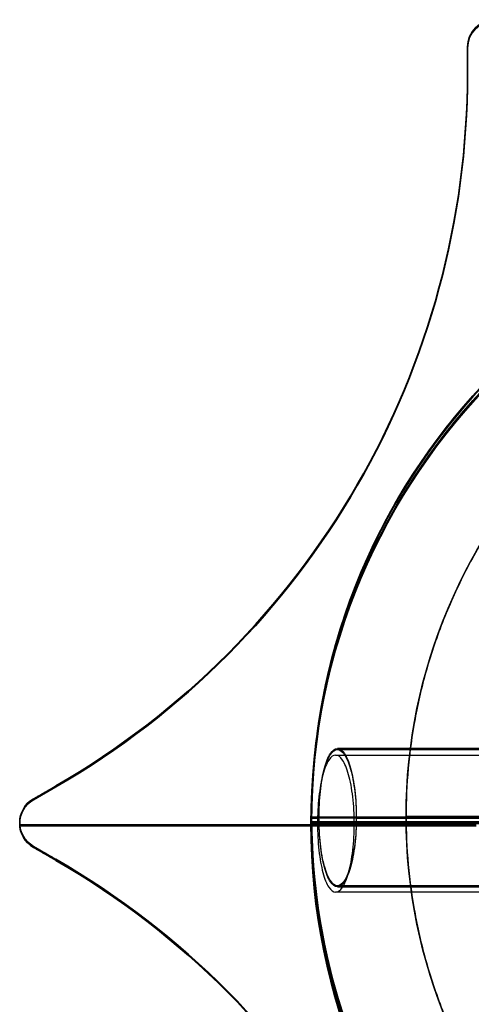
# Model space of a CAD drawing. Header units: millimetres. Extents: x -1634.7 to -1601, y -14.7 to 14.7.
# Tile 2 of 6: x -1634.7 to -1626.5, y -3.3 to 14.7. Entities that reach past the tile are written whole.
import ezdxf

# ---------------------------------------------------------------- set-up
doc = ezdxf.new("R2010")
doc.units = ezdxf.units.MM
for name, color, linetype in [('Layer 01', 7, 'Continuous'), ('LUZ', 7, 'Continuous'), ('METAL NEGRO', 7, 'Continuous')]:
    doc.layers.add(name, color=color, linetype=linetype)

# ---------------------------------------------------------------- blocks, each defined once
blk = doc.blocks.new('Block 11')
at = {"layer": 'Layer 01'}
for p, q in [((-4445.718, 252.533, 2647.258), (-4445.718, 252.533, 2652.508)), ((-4442.718, 252.533, 2647.258), (-4445.718, 252.533, 2647.258)), ((-4439.218, 252.533, 2654.258), (-4445.584, 252.533, 2654.258)), ((-4439.218, 252.533, 2656.758), (-4444.904, 252.533, 2656.758)), ((-4422.718, 252.533, 2647.258), (-4425.718, 252.533, 2647.258)), ((-4422.718, 252.533, 2647.258), (-4422.718, 252.533, 2652.508))]:
    blk.add_line(p, q, dxfattribs=at)
for centre, start, end in [((-4434.218, 252.533, 2647.258), 90, 270), ((-4434.218, 252.533, 2652.508), 90, 180), ((-4434.218, 252.533, 2652.508), 360, 90), ((-4434.218, 252.533, 2647.258), 270, 90), ((-4434.218, 252.533, 2649.883), 96.2088, 263.7912), ((-4434.218, 252.533, 2649.883), 276.2083, 83.7914), ((-4434.218, 252.533, 2652.508), 180, 270), ((-4434.218, 252.533, 2652.508), 270, 0)]:
    blk.add_arc(centre, 11.5, start, end, dxfattribs=at)
at = {"layer": 'Layer 01', "extrusion": (0, 0, -1)}
for centre, start, end in [((4434.218, 252.533, -2652.508), 0, 90), ((4434.218, 252.533, -2647.258), 270, 90), ((4434.218, 252.533, -2652.508), 90, 180), ((4434.218, 252.533, -2647.258), 90, 270), ((4434.218, 252.533, -2652.508), 270, 360), ((4434.218, 252.533, -2652.508), 180, 270)]:
    blk.add_arc(centre, 11.5, start, end, dxfattribs=at)
at = {"layer": 'Layer 01', "extrusion": (0, -1, 0)}
for start, end in [(171.2471, 180), (124.1028, 158.3112), (360, 55.8972)]:
    blk.add_arc((-4434.218, 2652.508, -252.533), 11.5, start, end, dxfattribs=at)
at = {"layer": 'Layer 01', "extrusion": (0, 1, 0)}
for start, end in [(0, 8.7529), (21.6888, 55.8972), (124.1028, 180)]:
    blk.add_arc((4434.218, 2652.508, 252.533), 11.5, start, end, dxfattribs=at)
at = {"layer": 'Layer 01'}
for points, knots in [([(-4445.584, 252.533, 2654.258), (-4445.584, 252.701, 2654.258), (-4445.575, 252.866, 2654.292), (-4445.541, 253.172, 2654.421), (-4445.516, 253.311, 2654.516), (-4445.454, 253.539, 2654.749), (-4445.417, 253.63, 2654.888), (-4445.337, 253.751, 2655.187), (-4445.293, 253.783, 2655.348), (-4445.249, 253.783, 2655.508)], [0, 0, 0, 0, 0.502799, 0.502799, 1.005599, 1.005599, 1.508398, 1.508398, 2.011198, 2.011198, 2.011198, 2.011198]), ([(-4445.584, 252.533, 2654.258), (-4445.584, 252.701, 2654.258), (-4445.575, 252.866, 2654.292), (-4445.541, 253.172, 2654.421), (-4445.516, 253.311, 2654.516), (-4445.454, 253.539, 2654.749), (-4445.417, 253.63, 2654.888), (-4445.337, 253.751, 2655.187), (-4445.293, 253.783, 2655.348), (-4445.249, 253.783, 2655.508)], [-2.011198, -2.011198, -2.011198, -2.011198, -1.508398, -1.508398, -1.005599, -1.005599, -0.502799, -0.502799, 0, 0, 0, 0]), ([(-4445.249, 253.783, 2655.508), (-4445.206, 253.783, 2655.669), (-4445.162, 253.752, 2655.83), (-4445.079, 253.63, 2656.129), (-4445.041, 253.54, 2656.267), (-4444.976, 253.31, 2656.501), (-4444.95, 253.172, 2656.595), (-4444.923, 252.942, 2656.692), (-4444.916, 252.863, 2656.717), (-4444.906, 252.7, 2656.75), (-4444.904, 252.616, 2656.758), (-4444.904, 252.533, 2656.758)], [-2.010505, -2.010505, -2.010505, -2.010505, -1.507879, -1.507879, -1.005253, -1.005253, -0.502626, -0.502626, -0.251313, -0.251313, 0, 0, 0, 0]), ([(-4445.249, 253.783, 2655.508), (-4445.206, 253.783, 2655.669), (-4445.162, 253.752, 2655.83), (-4445.079, 253.63, 2656.129), (-4445.041, 253.54, 2656.267), (-4444.976, 253.31, 2656.501), (-4444.95, 253.172, 2656.595), (-4444.923, 252.942, 2656.692), (-4444.916, 252.863, 2656.717), (-4444.906, 252.7, 2656.75), (-4444.904, 252.616, 2656.758), (-4444.904, 252.533, 2656.758)], [0, 0, 0, 0, 0.502626, 0.502626, 1.005253, 1.005253, 1.507879, 1.507879, 1.759192, 1.759192, 2.010505, 2.010505, 2.010505, 2.010505]), ([(-4445.249, 251.283, 2655.508), (-4445.293, 251.283, 2655.348), (-4445.337, 251.314, 2655.186), (-4445.417, 251.435, 2654.888), (-4445.454, 251.527, 2654.749), (-4445.516, 251.755, 2654.516), (-4445.541, 251.894, 2654.421), (-4445.567, 252.123, 2654.324), (-4445.573, 252.204, 2654.3), (-4445.582, 252.366, 2654.267), (-4445.584, 252.449, 2654.258), (-4445.584, 252.533, 2654.258)], [0, 0, 0, 0, 0.502131, 0.502131, 1.004263, 1.004263, 1.506394, 1.506394, 1.75746, 1.75746, 2.008525, 2.008525, 2.008525, 2.008525]), ([(-4445.249, 251.283, 2655.508), (-4445.293, 251.283, 2655.348), (-4445.337, 251.314, 2655.186), (-4445.417, 251.435, 2654.888), (-4445.454, 251.527, 2654.749), (-4445.516, 251.755, 2654.516), (-4445.541, 251.894, 2654.421), (-4445.567, 252.123, 2654.324), (-4445.573, 252.204, 2654.3), (-4445.582, 252.366, 2654.267), (-4445.584, 252.449, 2654.258), (-4445.584, 252.533, 2654.258)], [-2.008525, -2.008525, -2.008525, -2.008525, -1.506394, -1.506394, -1.004263, -1.004263, -0.502131, -0.502131, -0.251066, -0.251066, 0, 0, 0, 0]), ([(-4444.904, 252.533, 2656.758), (-4444.904, 252.366, 2656.758), (-4444.914, 252.199, 2656.724), (-4444.95, 251.895, 2656.596), (-4444.976, 251.755, 2656.5), (-4445.041, 251.525, 2656.266), (-4445.08, 251.435, 2656.128), (-4445.162, 251.314, 2655.83), (-4445.206, 251.283, 2655.668), (-4445.249, 251.283, 2655.508)], [-2.013024, -2.013024, -2.013024, -2.013024, -1.509768, -1.509768, -1.006512, -1.006512, -0.503256, -0.503256, 0, 0, 0, 0]), ([(-4444.904, 252.533, 2656.758), (-4444.904, 252.366, 2656.758), (-4444.914, 252.199, 2656.724), (-4444.95, 251.895, 2656.596), (-4444.976, 251.755, 2656.5), (-4445.041, 251.525, 2656.266), (-4445.08, 251.435, 2656.128), (-4445.162, 251.314, 2655.83), (-4445.206, 251.283, 2655.668), (-4445.249, 251.283, 2655.508)], [0, 0, 0, 0, 0.503256, 0.503256, 1.006512, 1.006512, 1.509768, 1.509768, 2.013024, 2.013024, 2.013024, 2.013024])]:
    blk.add_open_spline(points, degree=3, knots=knots, dxfattribs=at)
for points in [[(-4438.945, 253.783, 2655.508), (-4445.249, 253.783, 2655.508)], [(-4445.249, 253.783, 2655.508), (-4438.945, 253.783, 2655.508)], [(-4445.249, 251.283, 2655.508), (-4438.945, 251.283, 2655.508)], [(-4438.945, 251.283, 2655.508), (-4445.249, 251.283, 2655.508)]]:
    blk.add_open_spline(points, degree=1, dxfattribs=at)
for points, weights in [([(-4445.584, 252.533, 2654.258), (-4445.718, 252.533, 2653.388), (-4445.718, 252.533, 2652.508)], [0.944993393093, 0.969273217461, 1]), ([(-4440.666, 252.533, 2662.031), (-4443.596, 252.533, 2660.047), (-4444.904, 252.533, 2656.758)], [0.861319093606, 0.836758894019, 0.889874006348]), ([(-4422.718, 252.533, 2652.508), (-4422.718, 252.533, 2658.61), (-4427.77, 252.533, 2662.031)], [1, 0.819830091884, 0.861319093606])]:
    blk.add_rational_spline(points, weights, degree=2, dxfattribs=at)

msp = doc.modelspace()

# ---------------------------------------------------------------- linework, layer by layer
at = {"layer": 'Layer 01'}
for p, q in [((-1608.144, 0.133, 910), (-1627.644, 0.133, 910)), ((-1608.144, 0.133, 908), (-1627.644, 0.133, 908))]:
    msp.add_line(p, q, dxfattribs=at)
msp.add_circle((-1617.894, 0.133, 910), 9.75, dxfattribs=at)
for points in [[(-1608.144, 0.133, 910), (-1608.144, -9.617, 910), (-1617.894, -9.617, 910), (-1627.644, -9.617, 910), (-1627.644, 0.133, 910), (-1627.644, 9.883, 910), (-1617.894, 9.883, 910), (-1608.144, 9.883, 910), (-1608.144, 0.133, 910)], [(-1608.144, 0.133, 908), (-1608.144, -9.617, 908), (-1617.894, -9.617, 908), (-1627.644, -9.617, 908), (-1627.644, 0.133, 908), (-1627.644, 9.883, 908), (-1617.894, 9.883, 908), (-1608.144, 9.883, 908), (-1608.144, 0.133, 908)], [(-1608.144, 0.133, 909), (-1608.144, -9.617, 909), (-1617.894, -9.617, 909), (-1627.644, -9.617, 909), (-1627.644, 0.133, 909), (-1627.644, 9.883, 909), (-1617.894, 9.883, 909), (-1608.144, 9.883, 909), (-1608.144, 0.133, 909)]]:
    msp.add_rational_spline(points, [1, 0.707106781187, 1, 0.707106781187, 1, 0.707106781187, 1, 0.707106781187, 1], degree=2, knots=[-61.261057, -61.261057, -61.261057, -45.945793, -45.945793, -30.630528, -30.630528, -15.315264, -15.315264, 0, 0, 0], dxfattribs=at)
msp.add_open_spline([(-1627.644, 0.133, 910), (-1627.644, 0.133, 908)], degree=1, dxfattribs=at)
at = {"layer": 'LUZ'}
for p, q in [((-1626.525, 14.153, -1374.871), (-1626.525, 13.679, -1374.871)), ((-1626.525, 14.134, 300), (-1626.525, 13.66, 300)), ((-1626.525, 14.134, -638.535), (-1626.525, 13.66, -638.535)), ((-1626.525, 13.916, -1674.871), (-1626.525, 13.916, -1074.871)), ((-1626.525, 13.897), (-1626.525, 13.897, 600)), ((-1626.525, 13.897, -938.535), (-1626.525, 13.897, -338.535)), ((-1634.436, 0.452, -1374.871), (-1634.025, 0.689, -1374.871)), ((-1634.436, 0.433, 300), (-1634.025, 0.67, 300)), ((-1634.436, 0.433, -638.535), (-1634.025, 0.67, -638.535)), ((-1634.23, 0.57, -1074.871), (-1634.23, 0.57, -1674.871)), ((-1634.23, 0.551, 600), (-1634.23, 0.551)), ((-1634.23, 0.551, -338.535), (-1634.23, 0.551, -938.535)), ((-1634.686, 0.019, -1074.871), (-1634.686, 0.019, -1674.871)), ((-1634.686, 0, 600), (-1634.686, 0)), ((-1634.686, 0, -338.535), (-1634.686, 0, -938.535)), ((-1626.365, -0.02, -1674.871), (-1634.684, -0.02, -1674.871)), ((-1634.684, -0.02, -1074.871), (-1626.365, -0.02, -1074.871)), ((-1626.365, -0.039), (-1634.684, -0.039)), ((-1634.684, -0.039, 600), (-1626.365, -0.039, 600)), ((-1626.365, -0.039, -938.535), (-1634.684, -0.039, -938.535)), ((-1634.684, -0.039, -338.535), (-1626.365, -0.039, -338.535)), ((-1634.025, -0.651, -1374.871), (-1634.436, -0.414, -1374.871)), ((-1634.025, -0.67, 300), (-1634.436, -0.433, 300)), ((-1634.025, -0.67, -638.535), (-1634.436, -0.433, -638.535)), ((-1634.23, -0.532, -1074.871), (-1634.23, -0.532, -1674.871)), ((-1634.23, -0.551, 600), (-1634.23, -0.551)), ((-1634.23, -0.551, -338.535), (-1634.23, -0.551, -938.535))]:
    msp.add_line(p, q, dxfattribs=at)
for centre, radius, start, end in [((-1626.025, 14.153, -1074.871), 0.5, 90, 180), ((-1626.025, 14.134, 600), 0.5, 90, 180), ((-1626.025, 14.134, -338.535), 0.5, 90, 180), ((-1641.525, 13.679, -1674.871), 15, 300, 0), ((-1641.525, 13.679, -1374.871), 15, 300, 0), ((-1641.525, 13.66), 15, 300, 0), ((-1641.525, 13.66, 300), 15, 300, 0), ((-1641.525, 13.66, -938.535), 15, 300, 0), ((-1641.525, 13.66, -638.535), 15, 300, 0), ((-1634.186, 0.019, -1674.871), 0.5, 120, 240), ((-1634.186, 0), 0.5, 120, 240), ((-1634.186, 0, -938.535), 0.5, 120, 240), ((-1641.525, -13.641, -1674.871), 15, 360, 60), ((-1641.525, -13.641, -1374.871), 15, 0, 60), ((-1641.525, -13.66), 15, 360, 60), ((-1641.525, -13.66, 300), 15, 0, 60), ((-1641.525, -13.66, -938.535), 15, 360, 60), ((-1641.525, -13.66, -638.535), 15, 0, 60)]:
    msp.add_arc(centre, radius, start, end, dxfattribs=at)
at = {"layer": 'LUZ', "extrusion": (0, 0, -1)}
for centre, radius, start, end in [((1626.025, 14.153, 1674.871), 0.5, 0, 90), ((1626.025, 14.153, 1374.871), 0.5, 0, 90), ((1626.025, 14.134), 0.5, 0, 90), ((1626.025, 14.134, -300), 0.5, 0, 90), ((1626.025, 14.134, 938.535), 0.5, 0, 90), ((1626.025, 14.134, 638.535), 0.5, 0, 90), ((1641.525, 13.679, 1074.871), 15, 180, 240), ((1641.525, 13.66, -600), 15, 180, 240), ((1641.525, 13.66, 338.535), 15, 180, 240), ((1634.186, 0.019, 1074.871), 0.5, 300, 60), ((1634.186, 0.019, 1374.871), 0.5, 300, 60), ((1634.186, 0, -600), 0.5, 300, 60), ((1634.186, 0, -300), 0.5, 300, 60), ((1634.186, 0, 338.535), 0.5, 300, 60), ((1634.186, 0, 638.535), 0.5, 300, 60), ((1641.525, -13.641, 1074.871), 15, 120, 180), ((1641.525, -13.66, -600), 15, 120, 180), ((1641.525, -13.66, 338.535), 15, 120, 180)]:
    msp.add_arc(centre, radius, start, end, dxfattribs=at)
at = {"layer": 'LUZ'}
for points in [[(-1626.525, 14.153, -1074.871), (-1626.525, 14.153, -1674.871)], [(-1626.525, 14.153, -1674.871), (-1626.525, 13.679, -1674.871)], [(-1626.525, 13.679, -1074.871), (-1626.525, 14.153, -1074.871)], [(-1626.525, 14.134, 600), (-1626.525, 14.134)], [(-1626.525, 14.134), (-1626.525, 13.66)], [(-1626.525, 13.66, 600), (-1626.525, 14.134, 600)], [(-1626.525, 14.134, -338.535), (-1626.525, 14.134, -938.535)], [(-1626.525, 14.134, -938.535), (-1626.525, 13.66, -938.535)], [(-1626.525, 13.66, -338.535), (-1626.525, 14.134, -338.535)], [(-1626.525, 13.679, -1674.871), (-1626.525, 13.679, -1074.871)], [(-1626.525, 13.66), (-1626.525, 13.66, 600)], [(-1626.525, 13.66, -938.535), (-1626.525, 13.66, -338.535)], [(-1634.436, 0.452, -1074.871), (-1634.025, 0.689, -1074.871)], [(-1634.436, 0.452, -1674.871), (-1634.025, 0.689, -1674.871)], [(-1634.436, 0.433, 600), (-1634.025, 0.67, 600)], [(-1634.436, 0.433), (-1634.025, 0.67)], [(-1634.436, 0.433, -338.535), (-1634.025, 0.67, -338.535)], [(-1634.436, 0.433, -938.535), (-1634.025, 0.67, -938.535)], [(-1634.025, 0.689, -1074.871), (-1634.025, 0.689, -1674.871)], [(-1634.025, 0.67, 600), (-1634.025, 0.67)], [(-1634.025, 0.67, -338.535), (-1634.025, 0.67, -938.535)], [(-1634.436, 0.452, -1074.871), (-1634.436, 0.452, -1674.871)], [(-1634.436, 0.433, 600), (-1634.436, 0.433)], [(-1634.436, 0.433, -338.535), (-1634.436, 0.433, -938.535)], [(-1634.436, -0.414, -1674.871), (-1634.436, -0.414, -1074.871)], [(-1634.025, -0.651, -1674.871), (-1634.436, -0.414, -1674.871)], [(-1634.436, -0.414, -1074.871), (-1634.025, -0.651, -1074.871)], [(-1634.436, -0.433), (-1634.436, -0.433, 600)], [(-1634.025, -0.67), (-1634.436, -0.433)], [(-1634.436, -0.433, 600), (-1634.025, -0.67, 600)], [(-1634.436, -0.433, -938.535), (-1634.436, -0.433, -338.535)], [(-1634.025, -0.67, -938.535), (-1634.436, -0.433, -938.535)], [(-1634.436, -0.433, -338.535), (-1634.025, -0.67, -338.535)], [(-1634.025, -0.651, -1674.871), (-1634.025, -0.651, -1074.871)], [(-1634.025, -0.67), (-1634.025, -0.67, 600)], [(-1634.025, -0.67, -938.535), (-1634.025, -0.67, -338.535)]]:
    msp.add_open_spline(points, degree=1, dxfattribs=at)
at = {"layer": 'METAL NEGRO'}
for p, q in [((-1629.385, 0, -5.205), (-1629.365, 0, 0.045)), ((-1629.365, 0.119, -1674.722), (-1626.365, 0.119, -1674.722)), ((-1629.365, 0.119, -1674.722), (-1629.365, 0.119, -1679.972)), ((-1626.365, 0, 0.033), (-1629.365, 0, 0.045)), ((-1629.258, 0, -6.956), (-1622.892, 0, -6.98)), ((-1628.588, 0, -9.458), (-1622.902, 0, -9.48))]:
    msp.add_line(p, q, dxfattribs=at)
at = {"layer": 'METAL NEGRO', "extrusion": (0.00389, -7.06101e-13, 0.999992)}
msp.add_arc((-1617.853, 0, -11.544), 11.5, 90, 180, dxfattribs=at)
at = {"layer": 'METAL NEGRO', "extrusion": (0, 0, -1)}
for centre, start, end in [((1617.865, 0.119, 1679.972), 0, 90), ((1617.865, 0.119, 1677.347), 276.2088, 83.7912), ((1617.865, 0.119, 1679.972), 270, 0)]:
    msp.add_arc(centre, 11.5, start, end, dxfattribs=at)
at = {"layer": 'METAL NEGRO'}
msp.add_arc((-1617.865, 0.119, -1674.722), 11.5, 90, 270, dxfattribs=at)
at = {"layer": 'METAL NEGRO', "extrusion": (-0.00389, 0, -0.999992)}
msp.add_arc((1617.853, 0, 6.294), 11.5, 270, 90, dxfattribs=at)
at = {"layer": 'METAL NEGRO', "extrusion": (0.00389, -5.68434e-14, 0.999992)}
msp.add_arc((-1617.853, 0, -8.919), 11.5, 96.2088, 263.7912, dxfattribs=at)
at = {"layer": 'METAL NEGRO', "extrusion": (0, -1, 0)}
for centre, start, end in [((-1617.885, -5.25), 179.7771, 188.53), ((-1617.865, -1679.972, -0.119), 180, 270), ((-1617.885, -5.25), 201.4659, 235.6743)]:
    msp.add_arc(centre, 11.5, start, end, dxfattribs=at)
at = {"layer": 'METAL NEGRO', "extrusion": (0.00389, 8.29646e-13, 0.999992)}
msp.add_arc((-1617.853, 0, -11.544), 11.5, 180, 270, dxfattribs=at)
at = {"layer": 'METAL NEGRO'}
for points, knots in [([(-1628.928, 1.25, -8.207), (-1628.971, 1.25, -8.047), (-1629.014, 1.219, -7.885), (-1629.093, 1.097, -7.586), (-1629.13, 1.006, -7.447), (-1629.191, 0.778, -7.214), (-1629.216, 0.639, -7.119), (-1629.249, 0.333, -6.99), (-1629.258, 0.168, -6.956), (-1629.258, 0, -6.956)], [0, 0, 0, 0, 0.502799, 0.502799, 1.005599, 1.005599, 1.508398, 1.508398, 2.011198, 2.011198, 2.011198, 2.011198]), ([(-1628.588, 0, -9.458), (-1628.588, 0.083, -9.458), (-1628.59, 0.168, -9.45), (-1628.599, 0.33, -9.417), (-1628.606, 0.409, -9.392), (-1628.633, 0.639, -9.295), (-1628.659, 0.777, -9.201), (-1628.723, 1.007, -8.966), (-1628.761, 1.097, -8.828), (-1628.842, 1.219, -8.529), (-1628.885, 1.25, -8.368), (-1628.928, 1.25, -8.207)], [0, 0, 0, 0, 0.251313, 0.251313, 0.502626, 0.502626, 1.005253, 1.005253, 1.507879, 1.507879, 2.010505, 2.010505, 2.010505, 2.010505]), ([(-1629.258, 0, -6.956), (-1629.258, -0.084, -6.956), (-1629.256, -0.167, -6.964), (-1629.248, -0.329, -6.997), (-1629.241, -0.41, -7.022), (-1629.216, -0.639, -7.119), (-1629.191, -0.778, -7.214), (-1629.13, -1.006, -7.447), (-1629.093, -1.097, -7.586), (-1629.014, -1.218, -7.885), (-1628.971, -1.25, -8.047), (-1628.928, -1.25, -8.207)], [0, 0, 0, 0, 0.251066, 0.251066, 0.502131, 0.502131, 1.004263, 1.004263, 1.506394, 1.506394, 2.008525, 2.008525, 2.008525, 2.008525]), ([(-1628.928, -1.25, -8.207), (-1628.885, -1.25, -8.367), (-1628.842, -1.219, -8.529), (-1628.761, -1.097, -8.827), (-1628.723, -1.007, -8.966), (-1628.659, -0.778, -9.2), (-1628.633, -0.637, -9.296), (-1628.597, -0.333, -9.424), (-1628.588, -0.166, -9.458), (-1628.588, 0, -9.458)], [0, 0, 0, 0, 0.503256, 0.503256, 1.006512, 1.006512, 1.509768, 1.509768, 2.013024, 2.013024, 2.013024, 2.013024])]:
    msp.add_open_spline(points, degree=3, knots=knots, dxfattribs=at)
for points in [[(-1628.928, 1.25, -8.207), (-1622.624, 1.25, -8.232)], [(-1622.624, -1.25, -8.232), (-1628.928, -1.25, -8.207)]]:
    msp.add_open_spline(points, degree=1, dxfattribs=at)
for points, weights in [([(-1619.023, 0.119, -1691.414), (-1629.365, 0.119, -1690.367), (-1629.365, 0.119, -1679.972)], [0.961896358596, 0.727591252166, 1]), ([(-1624.37, 0, -14.747), (-1627.293, 0, -12.752), (-1628.588, 0, -9.458)], [0.861319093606, 0.836758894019, 0.889874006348])]:
    msp.add_rational_spline(points, weights, degree=2, dxfattribs=at)

# ---------------------------------------------------------------- block references
for p in [(2816.353, -252.414, -3722.13), (2816.353, -252.433, -2047.258), (2816.353, -252.433, -2985.793)]:
    msp.add_blockref('Block 11', p, dxfattribs=at)
at = {"layer": 'METAL NEGRO', "extrusion": (0, 0, -1)}
msp.add_blockref('Block 11', (6052.083, -252.5, -1708.783), dxfattribs=at)

doc.saveas('drawing.dxf')
